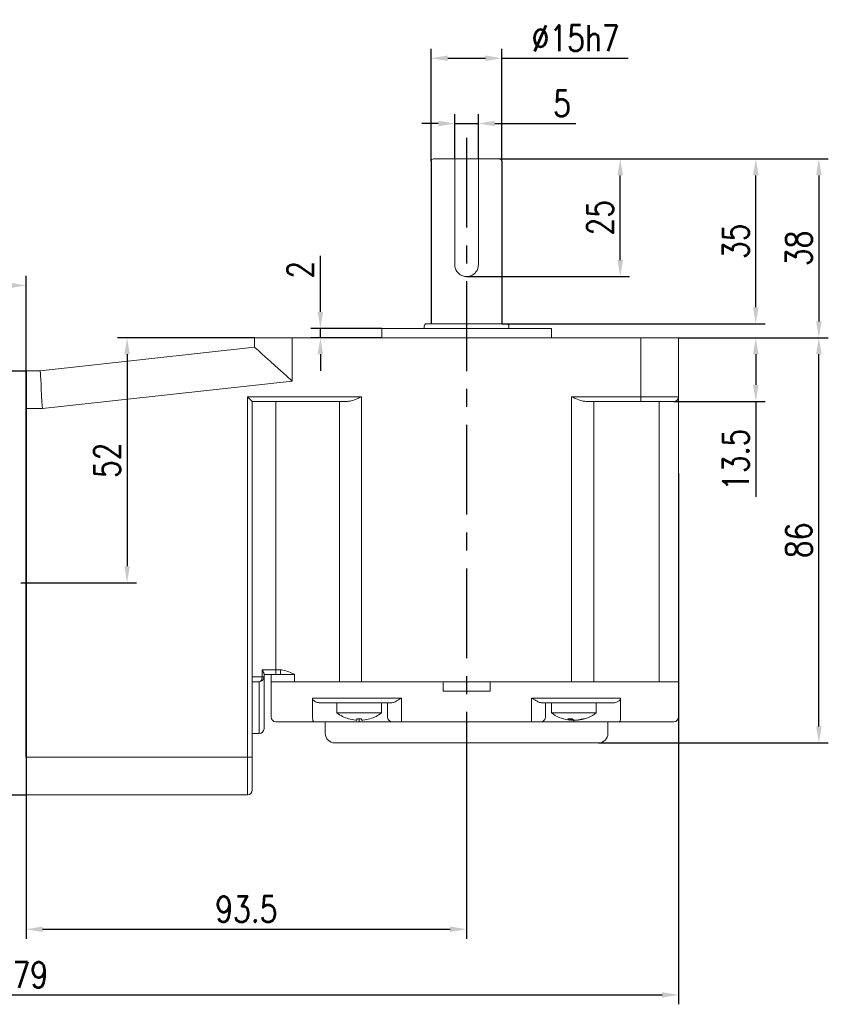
# Model space of a CAD drawing. Header units: inches. Extents: x 837 to 6223, y -2862 to 3098.
# Tile 10 of 139: x 2703 to 2875, y -1504 to -1295. Entities that reach past the tile are written whole.
import ezdxf

# ---------------------------------------------------------------- set-up
doc = ezdxf.new("R2010")
doc.units = ezdxf.units.IN
doc.header["$LTSCALE"] = 10
doc.header["$MEASUREMENT"] = 0
doc.linetypes.add('CENTER', pattern=[10.16, 6.35, -1.27, 1.27, -1.27])
for name, color, linetype in [('1轮廓实线层', 7, 'Continuous'), ('3中心线层', 1, 'CENTER'), ('7标注层', 4, 'Continuous')]:
    doc.layers.add(name, color=color, linetype=linetype)
doc.styles.add('TH_GBDIM', font='romans.shx', dxfattribs={"width": 0.8, "bigfont": 'gbcbig.shx'})
doc.dimstyles.new('TH_GBDIM', dxfattribs={"dimtxt": 3.5, "dimasz": 2.5, "dimexe": 2, "dimexo": 0, "dimgap": 1, "dimtad": 1, "dimdec": 4, "dimdsep": 46, "dimtxsty": 'TH_GBDIM', "dimcen": 0.09, "dimclrd": 4, "dimclre": 4, "dimclrt": 3, "dimadec": 0, "dimazin": 0, "dimtfac": 1, "dimtdec": 4, "dimtmove": 0, "dimatfit": 3, "dimfxl": 1, "dimtzin": 0, "dimarcsym": 0})

# ---------------------------------------------------------------- blocks, each defined once
blk = doc.blocks.new('*D353')
at = {"layer": '7标注层', "color": 4, "lineweight": -2, "transparency": 16777216}
for p, q in [((2564.01, -1390.8), (2564.01, -1503.59)), ((2843.01, -1390.8), (2843.01, -1503.59)), ((2567.51, -1501.59), (2839.51, -1501.59))]:
    blk.add_line(p, q, dxfattribs=at)
at = {"layer": '7标注层', "color": 4, "transparency": 16777216}
for points in [[(2567.51, -1501.01), (2567.51, -1502.17), (2564.01, -1501.59)], [(2839.51, -1501.01), (2839.51, -1502.17), (2843.01, -1501.59)]]:
    blk.add_solid(points, dxfattribs=at)
at = {"layer": 'Defpoints', "color": 0, "transparency": 16777216}
for p in [(2564.01, -1390.8), (2843.01, -1390.8), (2843.01, -1501.59)]:
    blk.add_point(p, dxfattribs=at)
at = {"layer": '7标注层', "color": 3, "transparency": 16777216, "insert": (2703.51, -1497.34), "char_height": 5.5, "attachment_point": 5, "style": 'TH_GBDIM'}
blk.add_mtext('279', dxfattribs=at)
blk = doc.blocks.new('*D354')
at = {"layer": '7标注层', "color": 4, "lineweight": -2, "transparency": 16777216}
for p, q in [((2564.01, -1414.09), (2564.01, -1348.96)), ((2704.51, -1451.09), (2704.51, -1348.96)), ((2701.01, -1350.96), (2567.51, -1350.96))]:
    blk.add_line(p, q, dxfattribs=at)
at = {"layer": '7标注层', "color": 4, "transparency": 16777216}
for points in [[(2567.51, -1350.38), (2567.51, -1351.55), (2564.01, -1350.96)], [(2701.01, -1350.38), (2701.01, -1351.55), (2704.51, -1350.96)]]:
    blk.add_solid(points, dxfattribs=at)
at = {"layer": 'Defpoints', "color": 0, "transparency": 16777216}
for p in [(2564.01, -1350.96), (2564.01, -1414.09), (2704.51, -1451.09)]:
    blk.add_point(p, dxfattribs=at)
at = {"layer": '7标注层', "color": 3, "transparency": 16777216, "insert": (2634.26, -1346.71), "char_height": 5.5, "attachment_point": 5, "style": 'TH_GBDIM'}
blk.add_mtext('140.5', dxfattribs=at)
blk = doc.blocks.new('*D352')
at = {"layer": '7标注层', "color": 4, "lineweight": -2, "transparency": 16777216}
for p, q in [((2798.01, -1451.14), (2798.01, -1489.66)), ((2704.51, -1459.09), (2704.51, -1489.66)), ((2708.01, -1487.66), (2794.51, -1487.66))]:
    blk.add_line(p, q, dxfattribs=at)
at = {"layer": '7标注层', "color": 4, "transparency": 16777216}
for points in [[(2708.01, -1487.07), (2708.01, -1488.24), (2704.51, -1487.66)], [(2794.51, -1487.07), (2794.51, -1488.24), (2798.01, -1487.66)]]:
    blk.add_solid(points, dxfattribs=at)
at = {"layer": 'Defpoints', "color": 0, "transparency": 16777216}
for p in [(2798.01, -1451.14), (2704.51, -1459.09), (2798.01, -1487.66)]:
    blk.add_point(p, dxfattribs=at)
at = {"layer": '7标注层', "color": 3, "transparency": 16777216, "insert": (2751.26, -1483.41), "char_height": 5.5, "attachment_point": 5, "style": 'TH_GBDIM'}
blk.add_mtext('93.5', dxfattribs=at)
blk = doc.blocks.new('*D361')
at = {"layer": '7标注层', "color": 4, "lineweight": -2, "transparency": 16777216}
for p, q in [((2843.01, -1362.09), (2861.41, -1362.09)), ((2859.41, -1365.59), (2859.41, -1372.09)), ((2842.01, -1375.59), (2861.41, -1375.59)), ((2859.41, -1375.59), (2859.41, -1395.87))]:
    blk.add_line(p, q, dxfattribs=at)
at = {"layer": '7标注层', "color": 4, "transparency": 16777216}
for points in [[(2858.82, -1365.59), (2859.99, -1365.59), (2859.41, -1362.09)], [(2858.82, -1372.09), (2859.99, -1372.09), (2859.41, -1375.59)]]:
    blk.add_solid(points, dxfattribs=at)
at = {"layer": 'Defpoints', "color": 0, "transparency": 16777216}
for p in [(2843.01, -1362.09), (2859.41, -1362.09), (2842.01, -1375.59)]:
    blk.add_point(p, dxfattribs=at)
at = {"layer": '7标注层', "color": 3, "transparency": 16777216, "insert": (2855.16, -1387.98), "char_height": 5.5, "attachment_point": 5, "rotation": 90, "style": 'TH_GBDIM'}
blk.add_mtext('13.5', dxfattribs=at)
blk = doc.blocks.new('*D362')
at = {"layer": '7标注层', "color": 4, "lineweight": -2, "transparency": 16777216}
for p, q in [((2843.01, -1362.09), (2874.8, -1362.09)), ((2872.8, -1444.59), (2872.8, -1365.59)), ((2826.01, -1448.09), (2874.8, -1448.09))]:
    blk.add_line(p, q, dxfattribs=at)
at = {"layer": '7标注层', "color": 4, "transparency": 16777216}
for points in [[(2872.22, -1365.59), (2873.39, -1365.59), (2872.8, -1362.09)], [(2872.22, -1444.59), (2873.39, -1444.59), (2872.8, -1448.09)]]:
    blk.add_solid(points, dxfattribs=at)
at = {"layer": 'Defpoints', "color": 0, "transparency": 16777216}
for p in [(2843.01, -1362.09), (2872.8, -1362.09), (2826.01, -1448.09)]:
    blk.add_point(p, dxfattribs=at)
at = {"layer": '7标注层', "color": 3, "transparency": 16777216, "insert": (2868.55, -1405.09), "char_height": 5.5, "attachment_point": 5, "rotation": 90, "style": 'TH_GBDIM'}
blk.add_mtext('86', dxfattribs=at)
blk = doc.blocks.new('*D363')
at = {"layer": '7标注层', "color": 4, "lineweight": -2, "transparency": 16777216}
for p, q in [((2790.51, -1324.59), (2790.51, -1300.73)), ((2805.51, -1324.59), (2805.51, -1300.73)), ((2794.01, -1302.73), (2802.01, -1302.73)), ((2805.51, -1302.73), (2832.29, -1302.73))]:
    blk.add_line(p, q, dxfattribs=at)
at = {"layer": '7标注层', "color": 4, "transparency": 16777216}
for points in [[(2794.01, -1302.14), (2794.01, -1303.31), (2790.51, -1302.73)], [(2802.01, -1302.14), (2802.01, -1303.31), (2805.51, -1302.73)]]:
    blk.add_solid(points, dxfattribs=at)
at = {"layer": 'Defpoints', "color": 0, "transparency": 16777216}
for p in [(2805.51, -1302.73), (2790.51, -1324.59), (2805.51, -1324.59)]:
    blk.add_point(p, dxfattribs=at)
at = {"layer": '7标注层', "color": 3, "transparency": 16777216, "insert": (2821.15, -1298.48), "char_height": 5.5, "attachment_point": 5, "style": 'TH_GBDIM'}
blk.add_mtext('{%%c15}{}{h7}', dxfattribs=at)
blk = doc.blocks.new('*D364')
at = {"layer": '7标注层', "color": 4, "lineweight": -2, "transparency": 16777216}
for p, q in [((2805.01, -1324.09), (2832.63, -1324.09)), ((2830.63, -1345.59), (2830.63, -1327.59)), ((2798.01, -1349.09), (2832.63, -1349.09))]:
    blk.add_line(p, q, dxfattribs=at)
at = {"layer": '7标注层', "color": 4, "transparency": 16777216}
for points in [[(2830.05, -1327.59), (2831.22, -1327.59), (2830.63, -1324.09)], [(2830.05, -1345.59), (2831.22, -1345.59), (2830.63, -1349.09)]]:
    blk.add_solid(points, dxfattribs=at)
at = {"layer": 'Defpoints', "color": 0, "transparency": 16777216}
for p in [(2805.01, -1324.09), (2830.63, -1324.09), (2798.01, -1349.09)]:
    blk.add_point(p, dxfattribs=at)
at = {"layer": '7标注层', "color": 3, "transparency": 16777216, "insert": (2826.38, -1336.59), "char_height": 5.5, "attachment_point": 5, "rotation": 90, "style": 'TH_GBDIM'}
blk.add_mtext('{25}{}{}', dxfattribs=at)
blk = doc.blocks.new('*D357')
at = {"layer": '7标注层', "color": 4, "lineweight": -2, "transparency": 16777216}
for p, q in [((2810.08, -1324.09), (2874.8, -1324.09)), ((2872.8, -1327.59), (2872.8, -1358.59)), ((2843.01, -1362.09), (2874.8, -1362.09))]:
    blk.add_line(p, q, dxfattribs=at)
at = {"layer": '7标注层', "color": 4, "transparency": 16777216}
for points in [[(2872.22, -1327.59), (2873.39, -1327.59), (2872.8, -1324.09)], [(2872.22, -1358.59), (2873.39, -1358.59), (2872.8, -1362.09)]]:
    blk.add_solid(points, dxfattribs=at)
at = {"layer": 'Defpoints', "color": 0, "transparency": 16777216}
for p in [(2810.08, -1324.09), (2843.01, -1362.09), (2872.8, -1362.09)]:
    blk.add_point(p, dxfattribs=at)
at = {"layer": '7标注层', "color": 3, "transparency": 16777216, "insert": (2868.55, -1343.09), "char_height": 5.5, "attachment_point": 5, "rotation": 90, "style": 'TH_GBDIM'}
blk.add_mtext('38', dxfattribs=at)
blk = doc.blocks.new('*D365')
at = {"layer": '7标注层', "color": 4, "lineweight": -2, "transparency": 16777216}
for p, q in [((2766.98, -1356.59), (2766.98, -1344.65)), ((2780.01, -1360.09), (2764.98, -1360.09)), ((2766.98, -1362.09), (2766.98, -1360.09)), ((2780.01, -1362.09), (2764.98, -1362.09)), ((2766.98, -1365.59), (2766.98, -1369.09))]:
    blk.add_line(p, q, dxfattribs=at)
at = {"layer": '7标注层', "color": 4, "transparency": 16777216}
for points in [[(2766.39, -1356.59), (2767.56, -1356.59), (2766.98, -1360.09)], [(2766.39, -1365.59), (2767.56, -1365.59), (2766.98, -1362.09)]]:
    blk.add_solid(points, dxfattribs=at)
at = {"layer": 'Defpoints', "color": 0, "transparency": 16777216}
for p in [(2780.01, -1360.09), (2766.98, -1362.09), (2780.01, -1362.09)]:
    blk.add_point(p, dxfattribs=at)
at = {"layer": '7标注层', "color": 3, "transparency": 16777216, "insert": (2762.73, -1347.62), "char_height": 5.5, "attachment_point": 5, "rotation": 90, "style": 'TH_GBDIM'}
blk.add_mtext('2', dxfattribs=at)
blk = doc.blocks.new('*D370')
at = {"layer": '7标注层', "color": 4, "lineweight": -2, "transparency": 16777216}
for p, q in [((2795.51, -1324.09), (2795.51, -1314.59)), ((2800.51, -1324.09), (2800.51, -1314.59)), ((2792.01, -1316.59), (2788.51, -1316.59)), ((2795.51, -1316.59), (2800.51, -1316.59)), ((2804.01, -1316.59), (2821.24, -1316.59))]:
    blk.add_line(p, q, dxfattribs=at)
at = {"layer": '7标注层', "color": 4, "transparency": 16777216}
for points in [[(2792.01, -1316), (2792.01, -1317.17), (2795.51, -1316.59)], [(2804.01, -1316), (2804.01, -1317.17), (2800.51, -1316.59)]]:
    blk.add_solid(points, dxfattribs=at)
at = {"layer": 'Defpoints', "color": 0, "transparency": 16777216}
for p in [(2800.51, -1316.59), (2795.51, -1324.09), (2800.51, -1324.09)]:
    blk.add_point(p, dxfattribs=at)
at = {"layer": '7标注层', "color": 3, "transparency": 16777216, "insert": (2818.27, -1312.34), "char_height": 5.5, "attachment_point": 5, "style": 'TH_GBDIM'}
blk.add_mtext('5', dxfattribs=at)
blk = doc.blocks.new('*D371')
at = {"layer": '7标注层', "color": 4, "lineweight": -2, "transparency": 16777216}
for p, q in [((2753.01, -1362.09), (2723.94, -1362.09)), ((2725.94, -1365.59), (2725.94, -1410.59)), ((2713.34, -1414.09), (2727.94, -1414.09))]:
    blk.add_line(p, q, dxfattribs=at)
at = {"layer": '7标注层', "color": 4, "transparency": 16777216}
for points in [[(2725.36, -1365.59), (2726.53, -1365.59), (2725.94, -1362.09)], [(2725.36, -1410.59), (2726.53, -1410.59), (2725.94, -1414.09)]]:
    blk.add_solid(points, dxfattribs=at)
at = {"layer": 'Defpoints', "color": 0, "transparency": 16777216}
for p in [(2753.01, -1362.09), (2713.34, -1414.09), (2725.94, -1414.09)]:
    blk.add_point(p, dxfattribs=at)
at = {"layer": '7标注层', "color": 3, "transparency": 16777216, "insert": (2721.69, -1388.09), "char_height": 5.5, "attachment_point": 5, "rotation": 90, "style": 'TH_GBDIM'}
blk.add_mtext('52', dxfattribs=at)
blk = doc.blocks.new('*D358')
at = {"layer": '7标注层', "color": 4, "lineweight": -2, "transparency": 16777216}
for p, q in [((2805.01, -1324.09), (2861.41, -1324.09)), ((2859.41, -1355.59), (2859.41, -1327.59)), ((2805.51, -1359.09), (2861.41, -1359.09))]:
    blk.add_line(p, q, dxfattribs=at)
at = {"layer": '7标注层', "color": 4, "transparency": 16777216}
for points in [[(2858.82, -1327.59), (2859.99, -1327.59), (2859.41, -1324.09)], [(2858.82, -1355.59), (2859.99, -1355.59), (2859.41, -1359.09)]]:
    blk.add_solid(points, dxfattribs=at)
at = {"layer": 'Defpoints', "color": 0, "transparency": 16777216}
for p in [(2805.01, -1324.09), (2859.41, -1324.09), (2805.51, -1359.09)]:
    blk.add_point(p, dxfattribs=at)
at = {"layer": '7标注层', "color": 3, "transparency": 16777216, "insert": (2855.16, -1341.59), "char_height": 5.5, "attachment_point": 5, "rotation": 90, "style": 'TH_GBDIM'}
blk.add_mtext('35', dxfattribs=at)

msp = doc.modelspace()

# ---------------------------------------------------------------- linework, layer by layer
for p, q in [((2790.51421, -1324.59099), (2790.51421, -1359.09099)), ((2805.51421, -1324.59099), (2805.51421, -1359.09099)), ((2696.51421, -1369.09099), (2704.51421, -1369.09099)), ((2696.51421, -1459.09099), (2704.51421, -1459.09099)), ((2696.51421, -1459.09099), (2704.51421, -1459.09099))]:
    msp.add_line(p, q)
at = {"color": 7, "linetype": 'Continuous', "lineweight": 15}
for p, q in [((2791.01421, -1324.09099), (2795.51421, -1324.09099)), ((2800.51421, -1324.09099), (2795.51421, -1324.09099)), ((2795.51421, -1346.59099), (2795.51421, -1324.59099)), ((2800.51421, -1324.09099), (2805.01421, -1324.09099)), ((2800.51421, -1324.59099), (2800.51421, -1346.59099)), ((2780.01421, -1360.09099), (2798.01421, -1360.09099)), ((2789.51421, -1359.09099), (2806.51421, -1359.09099)), ((2798.01421, -1360.09099), (2816.01421, -1360.09099)), ((2753.01421, -1364.09099), (2753.01421, -1362.09099)), ((2753.01421, -1362.09099), (2761.01421, -1362.09099)), ((2761.01421, -1362.09099), (2761.01421, -1371.26003)), ((2761.01421, -1362.09099), (2835.01421, -1362.09099)), ((2835.01421, -1374.59099), (2835.01421, -1362.09099)), ((2835.01421, -1362.09099), (2843.01421, -1362.09099)), ((2843.01421, -1362.09099), (2843.01421, -1374.59099)), ((2707.51421, -1369.09099), (2753.01421, -1364.09099)), ((2704.51421, -1369.09099), (2707.51421, -1369.09099)), ((2761.01421, -1371.26003), (2707.95245, -1377.09099)), ((2751.51421, -1374.59099), (2775.72266, -1374.59099)), ((2751.51421, -1451.09099), (2751.51421, -1374.59099)), ((2752.51421, -1375.59099), (2751.51421, -1374.59099)), ((2775.72266, -1374.59099), (2775.72266, -1435.09099)), ((2820.30575, -1374.59099), (2835.01421, -1374.59099)), ((2820.30575, -1435.09099), (2820.30575, -1374.59099)), ((2835.01421, -1374.59099), (2835.01421, -1375.59099)), ((2835.01421, -1374.59099), (2843.01421, -1374.59099)), ((2843.01421, -1374.59099), (2843.01421, -1435.09099)), ((2707.95245, -1377.09099), (2704.51421, -1377.09099)), ((2752.51421, -1375.59099), (2752.51421, -1451.09099)), ((2772.72266, -1375.59099), (2752.51421, -1375.59099)), ((2757.51421, -1375.59099), (2757.51421, -1432.59099)), ((2771.0242, -1435.09099), (2771.0242, -1375.59099)), ((2835.01421, -1375.59099), (2823.30575, -1375.59099)), ((2825.00422, -1375.59099), (2825.00422, -1435.09099)), ((2842.01421, -1375.59099), (2835.01421, -1375.59099)), ((2838.88245, -1435.09099), (2838.88245, -1375.59099)), ((2754.59754, -1432.59099), (2757.51421, -1432.59099)), ((2754.59754, -1434.09099), (2754.59754, -1432.59099)), ((2755.01421, -1433.44346), (2755.01421, -1434.09099)), ((2757.51421, -1433.59099), (2755.01421, -1433.59099)), ((2756.51421, -1433.59099), (2756.51421, -1435.09099)), ((2757.51421, -1432.59099), (2757.51421, -1433.59099)), ((2757.51421, -1432.59099), (2758.51421, -1432.59099)), ((2758.51421, -1433.59099), (2757.51421, -1433.59099)), ((2758.51421, -1432.59099), (2758.51421, -1433.59099)), ((2758.51421, -1433.59099), (2761.17803, -1433.59099)), ((2761.17803, -1433.59099), (2761.51421, -1433.59099)), ((2761.51421, -1433.48481), (2761.51421, -1435.09099)), ((2752.51421, -1434.09099), (2754.59754, -1434.09099)), ((2754.01421, -1435.09099), (2752.51421, -1435.09099)), ((2754.01421, -1446.09099), (2754.01421, -1435.09099)), ((2754.59754, -1434.09099), (2755.01421, -1434.09099)), ((2755.01421, -1434.09099), (2755.01421, -1445.09099)), ((2756.51421, -1442.59099), (2756.51421, -1435.09099)), ((2756.51421, -1435.09099), (2761.40639, -1435.09099)), ((2761.40639, -1435.09099), (2768.29235, -1435.09099)), ((2768.29235, -1435.09099), (2761.51421, -1435.09099)), ((2771.0242, -1435.09099), (2768.29235, -1435.09099)), ((2771.0242, -1435.09099), (2768.29235, -1435.09099)), ((2771.0242, -1435.09099), (2775.72266, -1435.09099)), ((2771.0242, -1435.09099), (2775.72266, -1435.09099)), ((2793.01421, -1435.09099), (2775.72266, -1435.09099)), ((2775.72266, -1435.09099), (2820.30575, -1435.09099)), ((2793.01421, -1435.09099), (2793.01421, -1437.09099)), ((2803.01421, -1437.09099), (2803.01421, -1435.09099)), ((2820.30575, -1435.09099), (2803.01421, -1435.09099)), ((2820.30575, -1435.09099), (2825.00422, -1435.09099)), ((2820.30575, -1435.09099), (2825.00422, -1435.09099)), ((2827.73607, -1435.09099), (2825.00422, -1435.09099)), ((2827.73607, -1435.09099), (2825.00422, -1435.09099)), ((2827.73607, -1435.09099), (2833.4814, -1435.09099)), ((2833.4814, -1435.09099), (2827.73607, -1435.09099)), ((2838.88245, -1435.09099), (2833.4814, -1435.09099)), ((2838.88245, -1435.09099), (2833.4814, -1435.09099)), ((2838.88245, -1435.09099), (2843.01421, -1435.09099)), ((2838.88245, -1435.09099), (2843.01421, -1435.09099)), ((2843.01421, -1435.09099), (2843.01421, -1442.59099)), ((2803.01421, -1437.09099), (2793.01421, -1437.09099)), ((2765.30865, -1438.59099), (2768.29235, -1438.59099)), ((2765.30865, -1442.59099), (2765.30865, -1438.59099)), ((2769.23204, -1439.59099), (2766.94694, -1439.59099)), ((2768.29235, -1438.59099), (2771.0242, -1438.59099)), ((2770.68553, -1439.59099), (2769.23204, -1439.59099)), ((2770.68553, -1439.59099), (2770.85489, -1439.59099)), ((2771.96389, -1439.59099), (2770.85489, -1439.59099)), ((2771.0242, -1438.59099), (2775.72266, -1438.59099)), ((2775.72266, -1439.59099), (2771.96389, -1439.59099)), ((2775.72266, -1438.59099), (2784.22768, -1438.59099)), ((2781.99161, -1439.59099), (2775.72266, -1439.59099)), ((2781.22768, -1442.59099), (2781.22768, -1439.59099)), ((2784.22768, -1438.59099), (2784.22768, -1442.59099)), ((2811.80074, -1438.59099), (2820.30575, -1438.59099)), ((2811.80074, -1442.59099), (2811.80074, -1438.59099)), ((2820.30575, -1439.59099), (2814.03681, -1439.59099)), ((2814.80074, -1439.59099), (2814.80074, -1442.59099)), ((2820.30575, -1438.59099), (2825.00422, -1438.59099)), ((2824.06452, -1439.59099), (2820.30575, -1439.59099)), ((2825.17353, -1439.59099), (2824.06452, -1439.59099)), ((2825.00422, -1438.59099), (2827.73607, -1438.59099)), ((2825.17353, -1439.59099), (2825.34289, -1439.59099)), ((2826.79638, -1439.59099), (2825.34289, -1439.59099)), ((2829.08147, -1439.59099), (2826.79638, -1439.59099)), ((2827.73607, -1438.59099), (2830.71976, -1438.59099)), ((2830.71976, -1438.59099), (2830.71976, -1442.59099)), ((2770.47768, -1441.72818), (2779.97768, -1441.72818)), ((2816.05074, -1441.72818), (2825.55074, -1441.72818)), ((2761.42795, -1443.59099), (2757.51421, -1443.59099)), ((2765.59312, -1443.59099), (2761.42795, -1443.59099)), ((2775.22768, -1443.59099), (2765.59312, -1443.59099)), ((2772.97381, -1442.95128), (2772.96609, -1442.96466)), ((2774.73768, -1443.23679), (2774.73768, -1442.95128)), ((2775.22768, -1442.96466), (2775.22768, -1443.59099)), ((2782.22768, -1443.59099), (2775.22768, -1443.59099)), ((2775.71768, -1442.95128), (2775.71768, -1443.23679)), ((2784.22768, -1443.59099), (2782.22768, -1443.59099)), ((2784.22768, -1442.59099), (2784.22768, -1443.59099)), ((2811.80074, -1443.59099), (2784.22768, -1443.59099)), ((2811.80074, -1442.59099), (2811.80074, -1443.59099)), ((2813.80074, -1443.59099), (2811.80074, -1443.59099)), ((2820.80074, -1443.59099), (2813.80074, -1443.59099)), ((2820.04621, -1443.23679), (2820.04621, -1442.96389)), ((2820.25771, -1443.23679), (2820.25771, -1442.95802)), ((2820.64953, -1443.11769), (2820.64953, -1443.23679)), ((2820.80074, -1443.1874), (2820.80074, -1443.59099)), ((2830.4353, -1443.59099), (2820.80074, -1443.59099)), ((2821.71798, -1443.18606), (2821.71798, -1443.23679)), ((2833.30775, -1443.59099), (2830.4353, -1443.59099)), ((2838.7088, -1443.59099), (2833.30775, -1443.59099)), ((2842.01421, -1443.59099), (2838.7088, -1443.59099)), ((2752.51421, -1446.09099), (2754.01421, -1446.09099)), ((2826.01421, -1448.09099), (2770.01421, -1448.09099)), ((2704.51421, -1451.09099), (2751.51421, -1451.09099)), ((2751.51421, -1459.09099), (2751.51421, -1451.09099)), ((2752.51421, -1451.09099), (2751.51421, -1451.09099)), ((2752.51421, -1451.09099), (2752.51421, -1458.09099)), ((2751.51421, -1459.09099), (2704.51421, -1459.09099))]:
    msp.add_line(p, q, dxfattribs=at)
at = {"color": 7, "linetype": 'Continuous', "lineweight": 15, "flags": 128}
for points in [[(2753.01421, -1364.09099), (2753.1127, -1364.17925), (2753.40576, -1364.44187), (2753.88616, -1364.87237), (2754.54207, -1365.46015), (2755.35735, -1366.19075), (2756.31193, -1367.04617), (2757.38228, -1368.00535), (2758.54207, -1369.04467), (2759.76273, -1370.13854), (2761.01421, -1371.26003)], [(2707.51421, -1369.09099), (2707.52087, -1369.21253), (2707.54064, -1369.57345), (2707.57292, -1370.16278), (2707.61674, -1370.96263), (2707.67075, -1371.94869), (2707.73333, -1373.09099), (2707.80256, -1374.35483), (2707.87635, -1375.7018), (2707.95245, -1377.09099)], [(2761.24466, -1433.45659), (2761.2363, -1433.47346), (2761.22794, -1433.49031), (2761.21959, -1433.50716), (2761.21125, -1433.52398), (2761.20292, -1433.54078), (2761.1946, -1433.55756), (2761.18631, -1433.57429), (2761.17803, -1433.59099)], [(2754.59754, -1434.09099), (2754.58633, -1434.28608), (2754.55314, -1434.47367), (2754.49923, -1434.64656), (2754.42669, -1434.7981), (2754.33829, -1434.92246), (2754.23744, -1435.01487), (2754.12801, -1435.07177), (2754.01421, -1435.09099)], [(2777.48155, -1442.95128), (2777.48493, -1442.95713), (2777.48734, -1442.96131), (2777.48879, -1442.96382), (2777.48927, -1442.96466)], [(2820.25771, -1443.23679), (2820.08621, -1443.21615), (2820.06894, -1443.21383)]]:
    msp.add_lwpolyline(points, dxfattribs=at)
at = {"color": 7, "linetype": 'Continuous', "lineweight": 15}
for centre, radius, start, end in [((2791.01421, -1324.59099), 0.5, 90, 180), ((2805.01421, -1324.59099), 0.5, 0, 90), ((2789.51421, -1359.59099), 0.5, 90, 180), ((2806.51421, -1359.59099), 0.5, 0, 90), ((2842.01421, -1374.59099), 1, 270, 0), ((2754.01421, -1434.09099), 1, 270, 0), ((2775.22768, -1435.29099), 8, 233.5764264, 253.5786384), ((2775.22768, -1435.29099), 8, 286.4213616, 306.4235736), ((2820.80074, -1435.29099), 8, 233.5764264, 260.7696774), ((2820.80074, -1435.29099), 8, 279.2303226, 306.4235736), ((2757.51421, -1442.59099), 1, 180, 270), ((2775.22768, -1435.29099), 7.98498, 253.6046715, 264.3221101), ((2775.22768, -1433.98732), 8.97734, 266.8711338, 273.1288662), ((2775.22768, -1435.29099), 7.98498, 275.6778899, 286.3953285), ((2782.22768, -1442.59099), 1, 180, 270), ((2813.80074, -1442.59099), 1, 270, 0), ((2819.9401, -1435.29542), 7.66924, 266.6147021, 273.3852979), ((2820.46689, -1441.72326), 1.57091, 231.4185781, 254.4667605), ((2820.61445, -1436.44015), 6.83583, 260.7658585, 263.8616047), ((2821.37263, -1441.72326), 1.57091, 231.4185781, 254.4667605), ((2820.31226, -1441.94818), 1.33202, 284.6667544, 291.513204), ((2820.6052, -1436.38881), 6.8877, 276.1556513, 287.6774585), ((2820.97941, -1436.38881), 6.8877, 276.1556513, 287.6774585), ((2822.88381, -1441.6506), 1.31407, 261.8139856, 278.1860144), ((2842.01421, -1442.59099), 1, 270, 0), ((2754.01421, -1445.09099), 1, 270, 0), ((2770.01421, -1446.09099), 2, 180, 270), ((2826.01421, -1446.09099), 2, 270, 0), ((2751.51421, -1458.09099), 1, 270, 0)]:
    msp.add_arc(centre, radius, start, end, dxfattribs=at)
for points, knots in [([(2795.51421, -1324.09099), (2795.51421, -1324.09704), (2795.51421, -1324.10914), (2795.51421, -1324.20468), (2795.51421, -1324.3433), (2795.51421, -1324.48151), (2795.51421, -1324.5646), (2795.51421, -1324.59099)], [0, 0, 0, 0, 0.233369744, 0.467050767, 0.691530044, 0.902046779, 1, 1, 1, 1]), ([(2800.51421, -1324.59099), (2800.51421, -1324.53719), (2800.51421, -1324.42965), (2800.51421, -1324.28558), (2800.51421, -1324.1728), (2800.51421, -1324.10305), (2800.51421, -1324.0948), (2800.51421, -1324.09099)], [0, 0, 0, 0, 0.198786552, 0.397408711, 0.600670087, 0.815045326, 1, 1, 1, 1]), ([(2800.51421, -1346.59099), (2800.48815, -1346.86327), (2800.43606, -1347.40745), (2800.03196, -1348.13747), (2799.42472, -1348.71355), (2798.64181, -1349.06113), (2797.79589, -1349.12696), (2796.99549, -1348.92132), (2796.30276, -1348.47528), (2795.78155, -1347.81614), (2795.54064, -1347.14174), (2795.52054, -1346.72289), (2795.51421, -1346.59099)], [0, 0, 0, 0, 0.103244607, 0.206344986, 0.313119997, 0.422625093, 0.528289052, 0.629840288, 0.732767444, 0.840539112, 0.949782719, 1, 1, 1, 1]), ([(2775.72266, -1374.59099), (2775.71836, -1374.59291), (2775.44056, -1374.71717), (2774.69808, -1375.04438), (2773.66989, -1375.48013), (2772.98331, -1375.56048), (2772.72266, -1375.59099)], [0, 0, 0, 0, 0.004181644, 0.26994157, 0.72284205, 1, 1, 1, 1]), ([(2823.30575, -1375.59099), (2823.0451, -1375.56048), (2822.35853, -1375.48014), (2821.33034, -1375.04437), (2820.58785, -1374.71719), (2820.31006, -1374.59291), (2820.30575, -1374.59099)], [0, 0, 0, 0, 0.277158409, 0.730058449, 0.995818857, 1, 1, 1, 1]), ([(2754.59754, -1432.59099), (2754.5987, -1432.59255), (2754.64761, -1432.6586), (2754.79147, -1432.86739), (2754.96855, -1433.18032), (2755.0007, -1433.36562), (2755.01421, -1433.44346)], [0, 0, 0, 0, 0.004957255, 0.210261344, 0.668256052, 1, 1, 1, 1]), ([(2758.51421, -1432.59099), (2758.57582, -1432.59233), (2759.07937, -1432.60328), (2760.02417, -1432.86567), (2760.833, -1433.25728), (2761.24466, -1433.45659)], [0, 0, 0, 0, 0.064072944, 0.52365759, 1, 1, 1, 1]), ([(2761.24466, -1433.45659), (2761.26343, -1433.46684), (2761.30609, -1433.49012), (2761.36062, -1433.51149), (2761.42516, -1433.51737), (2761.46948, -1433.50484), (2761.50383, -1433.48971), (2761.5123, -1433.48571), (2761.51421, -1433.48481)], [0, 0, 0, 0, 0.224845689, 0.51103387, 0.604748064, 0.901630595, 0.977879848, 1, 1, 1, 1]), ([(2766.94694, -1439.59099), (2766.68581, -1439.56581), (2766.24271, -1439.52309), (2765.74335, -1439.27015), (2765.47079, -1439.02349), (2765.33284, -1438.80437), (2765.31626, -1438.65811), (2765.30865, -1438.59099)], [0, 0, 0, 0, 0.375456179, 0.637100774, 0.789766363, 0.903516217, 1, 1, 1, 1]), ([(2784.22768, -1438.59099), (2784.22452, -1438.59281), (2784.16733, -1438.62585), (2783.76583, -1438.85768), (2783.12584, -1439.21808), (2782.42638, -1439.53921), (2782.11057, -1439.57682), (2781.99161, -1439.59099)], [0, 0, 0, 0, 0.004008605, 0.072495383, 0.508977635, 0.815042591, 1, 1, 1, 1]), ([(2814.03681, -1439.59099), (2813.91785, -1439.57682), (2813.60203, -1439.53921), (2812.90257, -1439.21809), (2812.2626, -1438.85766), (2811.86108, -1438.62585), (2811.8039, -1438.59281), (2811.80074, -1438.59099)], [0, 0, 0, 0, 0.184957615, 0.491023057, 0.927504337, 0.995991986, 1, 1, 1, 1]), ([(2830.71976, -1438.59099), (2830.71256, -1438.65622), (2830.69642, -1438.80255), (2830.54833, -1439.03942), (2830.22938, -1439.31137), (2829.71669, -1439.53913), (2829.29406, -1439.57363), (2829.08147, -1439.59099)], [0, 0, 0, 0, 0.093757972, 0.210303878, 0.391081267, 0.693703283, 1, 1, 1, 1]), ([(2765.59312, -1443.59099), (2765.59233, -1443.59098), (2765.56866, -1443.59073), (2765.514, -1443.56422), (2765.43467, -1443.43767), (2765.36532, -1443.20986), (2765.31789, -1442.91829), (2765.31174, -1442.70011), (2765.30865, -1442.59099)], [0, 0, 0, 0, 0.005543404, 0.167838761, 0.383691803, 0.591587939, 0.795726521, 1, 1, 1, 1]), ([(2774.43768, -1443.23679), (2774.47121, -1443.2398), (2774.53827, -1443.24582), (2774.62795, -1443.24963), (2774.69566, -1443.24886), (2774.73229, -1443.24412), (2774.73612, -1443.23892), (2774.73768, -1443.23679)], [0, 0, 0, 0, 0.213877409, 0.427807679, 0.640595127, 0.852877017, 1, 1, 1, 1]), ([(2775.71768, -1443.23679), (2775.72095, -1443.2398), (2775.72749, -1443.24582), (2775.77875, -1443.24963), (2775.85416, -1443.24886), (2775.93854, -1443.24412), (2775.99469, -1443.23892), (2776.01768, -1443.23679)], [0, 0, 0, 0, 0.213882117, 0.427812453, 0.640593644, 0.852881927, 1, 1, 1, 1]), ([(2819.88349, -1443.23679), (2819.91323, -1443.2398), (2819.97271, -1443.24582), (2820.03602, -1443.24963), (2820.06981, -1443.24886), (2820.07145, -1443.24412), (2820.05354, -1443.23892), (2820.04621, -1443.23679)], [0, 0, 0, 0, 0.213879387, 0.427808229, 0.640594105, 0.852881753, 1, 1, 1, 1]), ([(2820.64953, -1443.23679), (2820.6337, -1443.2398), (2820.60205, -1443.24582), (2820.52043, -1443.24963), (2820.42487, -1443.24886), (2820.33291, -1443.24412), (2820.27955, -1443.23892), (2820.25771, -1443.23679)], [0, 0, 0, 0, 0.2138777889, 0.4278050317, 0.6405967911, 0.8528828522, 1, 1, 1, 1]), ([(2820.95195, -1443.23679), (2820.96777, -1443.2398), (2820.99942, -1443.24582), (2821.08104, -1443.24963), (2821.1766, -1443.24886), (2821.26857, -1443.24412), (2821.32193, -1443.23892), (2821.34377, -1443.23679)], [0, 0, 0, 0, 0.213877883, 0.42780522, 0.640594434, 0.85288063, 1, 1, 1, 1]), ([(2821.71798, -1443.23679), (2821.68815, -1443.23981), (2821.62847, -1443.24585), (2821.5666, -1443.24948), (2821.53371, -1443.24942), (2821.53594, -1443.2464), (2821.5367, -1443.24538)], [0, 0, 0, 0, 0.28515514, 0.570384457, 0.854081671, 1, 1, 1, 1]), ([(2830.71976, -1442.59099), (2830.71668, -1442.70011), (2830.71052, -1442.91829), (2830.6631, -1443.20986), (2830.59375, -1443.43767), (2830.51442, -1443.56422), (2830.45976, -1443.59073), (2830.43608, -1443.59098), (2830.4353, -1443.59099)], [0, 0, 0, 0, 0.204273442, 0.408411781, 0.616307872, 0.832161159, 0.994456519, 1, 1, 1, 1])]:
    msp.add_open_spline(points, degree=3, knots=knots, dxfattribs=at)
for points in [[(2780.01421, -1360.09099), (2780.01421, -1362.09099)], [(2789.01421, -1359.59099), (2789.01421, -1360.09099)], [(2807.01421, -1360.09099), (2807.01421, -1359.59099)], [(2816.01421, -1362.09099), (2816.01421, -1360.09099)], [(2770.47768, -1439.59099), (2770.47768, -1441.72818)], [(2779.97768, -1441.72818), (2779.97768, -1439.59099)], [(2816.05074, -1439.59099), (2816.05074, -1441.72818)], [(2825.55074, -1441.72818), (2825.55074, -1439.59099)], [(2768.01421, -1443.59099), (2768.01421, -1446.09099)], [(2820.06894, -1443.24538), (2820.06894, -1442.96353)], [(2821.53254, -1443.21383), (2821.53254, -1443.24538)], [(2828.01421, -1446.09099), (2828.01421, -1443.59099)]]:
    msp.add_open_spline(points, degree=1, dxfattribs=at)
at = {"layer": '1轮廓实线层'}
msp.add_line((2704.51421, -1369.09099), (2704.51421, -1459.09099), dxfattribs=at)
at = {"layer": '3中心线层', "ltscale": 0.3}
for p, q in [((2798.01421, -1319.60469), (2798.01421, -1451.13983)), ((2672.93652, -1414.09099), (2713.34187, -1414.09099))]:
    msp.add_line(p, q, dxfattribs=at)

# ---------------------------------------------------------------- dimensions: what is measured, and where the dimension line sits
at = {"layer": '7标注层'}
dim = msp.add_linear_dim(base=(2805.51421, -1302.72822), p1=(2790.51421, -1324.59099), p2=(2805.51421, -1324.59099), text='{%%c<>}{}{h7}', dimstyle='TH_GBDIM', override={"dimtxt": 5.5, "dimasz": 3.5, "dimgap": 1.5, "dimdec": 1, "dimadec": 1}, dxfattribs=at)
dim.commit()
dim.dimension.update_dxf_attribs({"geometry": '*D363', "text_midpoint": (2821.1523, -1302.72822), "dimtype": 160})
for base, p1, p2, override, picture, middle in [((2800.51421, -1316.58716), (2795.51421, -1324.09099), (2800.51421, -1324.09099), {"dimtxt": 5.5, "dimasz": 3.5, "dimgap": 1.5, "dimdec": 1, "dimadec": 1}, '*D370', (2818.27318, -1316.58716)), ((2843.01421, -1501.59065), (2564.01421, -1390.80444), (2843.01421, -1390.80444), {"dimtxt": 5.5, "dimasz": 3.5, "dimgap": 1.5, "dimtad": 1, "dimjust": 0, "dimdec": 1, "dimlfac": 1, "dimse1": 0, "dimse2": 0, "dimsd1": 0, "dimsd2": 0, "dimadec": 1}, '*D353', (2703.51421, -1501.59065)), ((2798.01421, -1487.65546), (2704.51421, -1459.09099), (2798.01421, -1451.13983), {"dimtxt": 5.5, "dimasz": 3.5, "dimgap": 1.5, "dimdec": 1, "dimadec": 1}, '*D352', (2751.26421, -1487.65546))]:
    dim = msp.add_linear_dim(base=base, p1=p1, p2=p2, dimstyle='TH_GBDIM', override=override, dxfattribs=at)
    dim.commit()
    dim.dimension.update_dxf_attribs({"geometry": picture, "text_midpoint": middle, "dimtype": 160})
dim = msp.add_linear_dim(base=(2830.63202, -1324.09099), p1=(2798.01336, -1349.09088), p2=(2805.01421, -1324.09099), angle=90, text='{<>}{}{}', dimstyle='TH_GBDIM', override={"dimtxt": 5.5, "dimasz": 3.5, "dimgap": 1.5, "dimdec": 1, "dimadec": 1}, dxfattribs=at)
dim.commit()
dim.dimension.update_dxf_attribs({"geometry": '*D364', "text_midpoint": (2830.63202, -1336.59094), "dimtype": 160})
for base, p1, p2, angle, override, picture, middle in [((2859.40511, -1324.09099), (2805.51421, -1359.09099), (2805.01421, -1324.09099), 90, {"dimtxt": 5.5, "dimasz": 3.5, "dimgap": 1.5, "dimdec": 1, "dimadec": 1}, '*D358', (2859.40511, -1341.59099)), ((2872.8024, -1362.09099), (2810.08284, -1324.09099), (2843.01421, -1362.09099), 90, {"dimtxt": 5.5, "dimasz": 3.5, "dimgap": 1.5, "dimdec": 1, "dimadec": 1}, '*D357', (2872.8024, -1343.09099)), ((2564.01421, -1350.96236), (2704.51421, -1451.09099), (2564.01421, -1414.09099), 180, {"dimtxt": 5.5, "dimasz": 3.5, "dimgap": 1.5, "dimtad": 1, "dimjust": 0, "dimdec": 1, "dimlfac": 1, "dimse1": 0, "dimse2": 0, "dimsd1": 0, "dimsd2": 0, "dimadec": 1}, '*D354', (2634.26421, -1350.96236)), ((2766.97666, -1362.09099), (2780.01421, -1360.09099), (2780.01421, -1362.09099), 90, {"dimtxt": 5.5, "dimasz": 3.5, "dimgap": 1.5, "dimdec": 1, "dimadec": 1}, '*D365', (2766.97666, -1347.61823)), ((2872.8024, -1362.09099), (2826.01421, -1448.09099), (2843.01421, -1362.09099), 90, {"dimtxt": 5.5, "dimasz": 3.5, "dimgap": 1.5, "dimdec": 1, "dimadec": 1}, '*D362', (2872.8024, -1405.09099)), ((2859.40511, -1362.09099), (2842.01421, -1375.59099), (2843.01421, -1362.09099), 90, {"dimtxt": 5.5, "dimasz": 3.5, "dimgap": 1.5, "dimdec": 1, "dimadec": 1}, '*D361', (2859.40511, -1387.98146))]:
    dim = msp.add_linear_dim(base=base, p1=p1, p2=p2, angle=angle, dimstyle='TH_GBDIM', override=override, dxfattribs=at)
    dim.commit()
    dim.dimension.update_dxf_attribs({"geometry": picture, "text_midpoint": middle, "dimtype": 160})
dim = msp.add_linear_dim(base=(2725.94279, -1414.09099), p1=(2753.01421, -1362.09099), p2=(2713.34187, -1414.09099), angle=90, dimstyle='TH_GBDIM', override={"dimtxt": 5.5, "dimasz": 3.5, "dimgap": 1.5, "dimdec": 1, "dimadec": 1}, dxfattribs=at)
dim.commit()
dim.dimension.update_dxf_attribs({"geometry": '*D371', "text_midpoint": (2721.69279, -1388.09099)})

doc.saveas('drawing.dxf')
